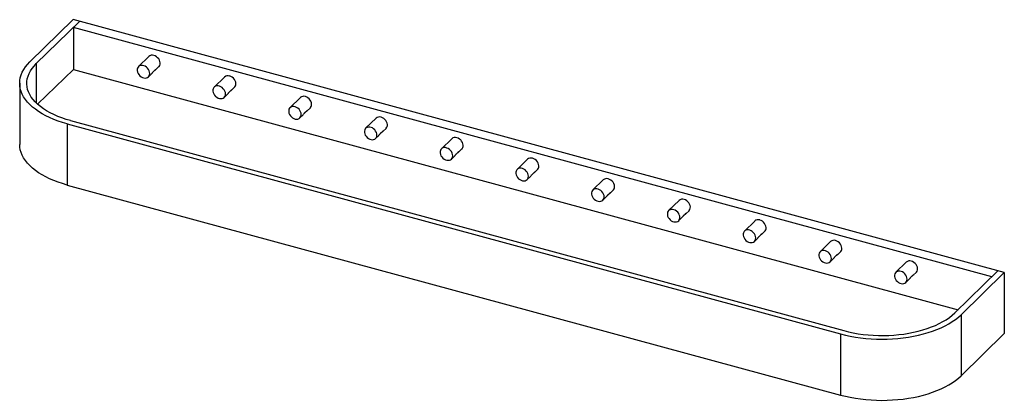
# Paper-space layout '_Trimetric' of a CAD drawing. Header units: millimetres. Extents: x -645 to 459, y -301 to 126.
import ezdxf

# ---------------------------------------------------------------- set-up
doc = ezdxf.new("R2010")
doc.units = ezdxf.units.MM

psp = doc.layouts.new('_Trimetric')

# ---------------------------------------------------------------- linework, layer by layer
at = {"color": 7, "linetype": 'Continuous', "lineweight": 25}
for p, q in [((-584.8, 125.7), (-633.4, 78.3)), ((-577.7, 123.8), (-626.3, 76.4)), ((458.8, -158), (-584.8, 125.7)), ((-584.7, 116.9), (-584.7, 69.8)), ((444.7, -162.9), (-584.7, 116.9)), ((-500.1, 84.4), (-511.8, 73)), ((-626.3, 76.4), (-626.3, 32.2)), ((-624.8, 30.7), (-584.7, 69.8)), ((-584.7, 69.8), (406.9, -199.7)), ((-495, 67.5), (-492.6, 69.8)), ((-493.1, 69.1), (-493.6, 68.8)), ((-493.3, 69.1), (-493.1, 69.1)), ((-492.3, 69.7), (-489, 73)), ((-500.6, 61.6), (-497.3, 64.9)), ((-415.2, 61.3), (-426.9, 50)), ((-644.9, 54.3), (-644.9, -14.3)), ((-410.1, 44.4), (-407.7, 46.7)), ((-408.2, 46), (-408.7, 45.8)), ((-408.4, 46.1), (-408.2, 46)), ((-407.4, 46.6), (-404, 49.9)), ((-415.7, 38.5), (-412.4, 41.8)), ((-330.3, 38.3), (-342, 26.9)), ((-325.2, 21.4), (-322.8, 23.6)), ((-323.3, 22.9), (-323.8, 22.7)), ((-323.5, 23), (-323.3, 22.9)), ((-322.5, 23.5), (-319.1, 26.8)), ((-587.9, 12.4), (278.9, -223.2)), ((-330.8, 15.4), (-327.4, 18.7)), ((-245.4, 15.2), (-257.1, 3.8)), ((-591.6, 8.7), (275.1, -226.8)), ((-591.6, 8.7), (-591.6, -59.9)), ((-240.3, -1.7), (-237.9, 0.6)), ((-237.6, 0.5), (-234.2, 3.7)), ((-245.9, -7.6), (-242.5, -4.4)), ((-238.4, -0.1), (-238.9, -0.4)), ((-238.6, -0.1), (-238.4, -0.1)), ((-160.5, -7.9), (-172.2, -19.3)), ((-152.7, -22.6), (-149.3, -19.3)), ((-161, -30.7), (-157.6, -27.4)), ((-155.4, -24.8), (-153, -22.5)), ((-153.5, -23.2), (-154, -23.5)), ((-153.7, -23.2), (-153.5, -23.2)), ((-75.6, -31), (-87.3, -42.4)), ((-67.8, -45.7), (-64.4, -42.4)), ((-76.1, -53.8), (-72.7, -50.5)), ((-70.5, -47.9), (-68.1, -45.6)), ((-68.6, -46.3), (-69.1, -46.5)), ((-68.8, -46.2), (-68.6, -46.3)), ((9.3, -54), (-2.4, -65.4)), ((-591.6, -59.9), (275.1, -295.4)), ((17.1, -68.8), (20.5, -65.5)), ((8.8, -76.9), (12.2, -73.6)), ((14.4, -70.9), (16.8, -68.7)), ((16.3, -69.4), (15.8, -69.6)), ((16.1, -69.3), (16.3, -69.4)), ((94.2, -77.1), (82.5, -88.5)), ((93.7, -100), (97.1, -96.7)), ((99.3, -94), (101.7, -91.7)), ((101.2, -92.4), (100.7, -92.7)), ((101, -92.4), (101.2, -92.4)), ((102, -91.8), (105.4, -88.6)), ((179.1, -100.2), (167.4, -111.6)), ((178.6, -123), (182, -119.7)), ((184.3, -117.1), (186.6, -114.8)), ((186.1, -115.5), (185.6, -115.8)), ((185.9, -115.5), (186.1, -115.5)), ((186.9, -114.9), (190.3, -111.6)), ((264, -123.3), (252.3, -134.7)), ((263.5, -146.1), (266.9, -142.8)), ((269.2, -140.2), (271.5, -137.9)), ((271, -138.6), (270.5, -138.8)), ((270.8, -138.5), (271, -138.6)), ((271.8, -138), (275.2, -134.7)), ((348.9, -146.3), (337.2, -157.7)), ((354.1, -163.2), (356.4, -161)), ((355.9, -161.7), (355.4, -161.9)), ((355.7, -161.6), (355.9, -161.7)), ((356.7, -161.1), (360.1, -157.8)), ((403.2, -203.4), (451.7, -156)), ((410.3, -205.3), (458.8, -158)), ((458.8, -158), (458.8, -226.5)), ((348.4, -169.2), (351.8, -165.9)), ((410.3, -205.3), (410.3, -273.9)), ((275.1, -226.8), (275.1, -295.4)), ((410.3, -273.9), (458.8, -226.5))]:
    psp.add_line(p, q, dxfattribs=at)
at = {"color": 7, "linetype": 'Continuous', "lineweight": 25, "flags": 128}
for points in [[(-591.6, 8.7), (-596.8, 10.2), (-601.9, 11.9), (-606.8, 13.8), (-611.4, 15.8), (-615.8, 17.9), (-619.9, 20.2), (-623.8, 22.6), (-627.3, 25.1), (-630.6, 27.7), (-633.6, 30.4), (-636.2, 33.2), (-638.5, 36.1), (-640.5, 39.1), (-642.1, 42.1), (-643.3, 45.1), (-644.2, 48.2), (-644.7, 51.3), (-644.9, 54.4), (-644.7, 57.5), (-644.2, 60.6), (-643.2, 63.7), (-642, 66.7), (-640.3, 69.7), (-638.3, 72.6), (-636, 75.5), (-633.4, 78.3)], [(-489, 73), (-488.7, 73.2), (-488, 74.4), (-487.6, 75.7), (-487.5, 77.1), (-487.7, 78.7), (-488.3, 80.2), (-489.1, 81.7), (-490.3, 83), (-491.6, 84.1), (-493, 85), (-494.5, 85.5)], [(-587.9, 12.4), (-592.9, 13.8), (-597.7, 15.5), (-602.3, 17.2), (-606.7, 19.2), (-610.9, 21.2), (-614.8, 23.4), (-618.4, 25.8), (-621.7, 28.2), (-624.8, 30.7), (-627.5, 33.4), (-629.9, 36.1), (-631.9, 38.9), (-633.6, 41.7), (-635, 44.6), (-636, 47.5), (-636.6, 50.5), (-636.9, 53.5), (-636.8, 56.4), (-636.4, 59.4), (-635.6, 62.3), (-634.4, 65.3), (-632.9, 68.1), (-631, 71), (-628.8, 73.7), (-626.3, 76.4)], [(-499.1, 65.4), (-499.3, 66.9), (-499.8, 68.4), (-500.6, 69.9), (-501.6, 71.3), (-502.9, 72.5), (-504.3, 73.4), (-505.8, 74), (-507.4, 74.4), (-508.8, 74.4), (-510.2, 74.1), (-511.3, 73.4), (-512.3, 72.5), (-512.9, 71.3), (-513.2, 70), (-513.2, 68.5), (-512.9, 66.9), (-512.3, 65.4), (-511.3, 64), (-510.2, 62.7), (-508.8, 61.6), (-507.4, 60.8), (-505.8, 60.3), (-504.3, 60.2), (-502.9, 60.3), (-501.6, 60.8), (-500.6, 61.6), (-499.8, 62.7), (-499.3, 63.9), (-499.1, 65.4)], [(-404, 49.9), (-403.8, 50.2), (-403.1, 51.3), (-402.7, 52.6), (-402.6, 54.1), (-402.8, 55.6), (-403.4, 57.1), (-404.2, 58.6), (-405.4, 59.9), (-406.7, 61), (-408.1, 61.9), (-409.6, 62.5)], [(-414.2, 42.3), (-414.4, 43.8), (-414.9, 45.4), (-415.7, 46.8), (-416.7, 48.2), (-418, 49.4), (-419.4, 50.3), (-420.9, 51), (-422.4, 51.3), (-423.9, 51.3), (-425.3, 51), (-426.4, 50.3), (-427.4, 49.4), (-428, 48.2), (-428.3, 46.9), (-428.3, 45.4), (-428, 43.9), (-427.4, 42.3), (-426.4, 40.9), (-425.3, 39.6), (-423.9, 38.6), (-422.4, 37.8), (-420.9, 37.3), (-419.4, 37.1), (-418, 37.3), (-416.7, 37.8), (-415.7, 38.5), (-414.9, 39.6), (-414.4, 40.9), (-414.2, 42.3)], [(-319.1, 26.8), (-318.9, 27.1), (-318.2, 28.2), (-317.7, 29.5), (-317.7, 31), (-317.9, 32.5), (-318.5, 34.1), (-319.3, 35.5), (-320.4, 36.8), (-321.8, 38), (-323.2, 38.8), (-324.7, 39.4)], [(-329.3, 19.2), (-329.5, 20.7), (-330, 22.3), (-330.8, 23.8), (-331.8, 25.1), (-333.1, 26.3), (-334.5, 27.2), (-336, 27.9), (-337.5, 28.2), (-339, 28.2), (-340.4, 27.9), (-341.5, 27.3), (-342.5, 26.3), (-343.1, 25.2), (-343.4, 23.8), (-343.4, 22.3), (-343.1, 20.8), (-342.5, 19.3), (-341.5, 17.8), (-340.4, 16.6), (-339, 15.5), (-337.5, 14.7), (-336, 14.2), (-334.5, 14), (-333.1, 14.2), (-331.8, 14.7), (-330.8, 15.5), (-330, 16.5), (-329.5, 17.8), (-329.3, 19.2)], [(-234.2, 3.7), (-234, 4), (-233.3, 5.1), (-232.8, 6.5), (-232.8, 7.9), (-233, 9.4), (-233.6, 11), (-234.4, 12.4), (-235.5, 13.8), (-236.9, 14.9), (-238.3, 15.7), (-239.8, 16.3)], [(-244.4, -3.8), (-244.6, -2.3), (-245.1, -0.8), (-245.9, 0.7), (-246.9, 2.1), (-248.2, 3.2), (-249.6, 4.2), (-251.1, 4.8), (-252.6, 5.2), (-254.1, 5.2), (-255.5, 4.8), (-256.6, 4.2), (-257.6, 3.3), (-258.2, 2.1), (-258.5, 0.7), (-258.5, -0.8), (-258.2, -2.3), (-257.6, -3.8), (-256.6, -5.2), (-255.5, -6.5), (-254.1, -7.6), (-252.6, -8.4), (-251.1, -8.9), (-249.6, -9), (-248.2, -8.9), (-246.9, -8.4), (-245.9, -7.6), (-245.1, -6.5), (-244.6, -5.3), (-244.4, -3.8)], [(-149.3, -19.3), (-149.1, -19.1), (-148.3, -17.9), (-147.9, -16.6), (-147.9, -15.2), (-148.1, -13.6), (-148.7, -12.1), (-149.5, -10.6), (-150.6, -9.3), (-152, -8.2), (-153.4, -7.3), (-154.9, -6.8)], [(-591.6, -59.9), (-596.8, -58.3), (-601.9, -56.6), (-606.8, -54.8), (-611.4, -52.8), (-615.8, -50.6), (-619.9, -48.4), (-623.8, -46), (-627.3, -43.5), (-630.6, -40.9), (-633.6, -38.1), (-636.2, -35.3), (-638.5, -32.5), (-640.5, -29.5), (-642.1, -26.5), (-643.3, -23.5), (-644.2, -20.4), (-644.7, -17.3), (-644.9, -14.3)], [(-159.5, -26.9), (-159.7, -25.4), (-160.2, -23.9), (-161, -22.4), (-162, -21), (-163.3, -19.8), (-164.7, -18.9), (-166.2, -18.3), (-167.7, -17.9), (-169.2, -17.9), (-170.6, -18.2), (-171.7, -18.9), (-172.7, -19.8), (-173.3, -21), (-173.6, -22.3), (-173.6, -23.8), (-173.3, -25.4), (-172.7, -26.9), (-171.7, -28.3), (-170.6, -29.6), (-169.2, -30.7), (-167.7, -31.5), (-166.2, -32), (-164.7, -32.1), (-163.3, -32), (-162, -31.5), (-161, -30.7), (-160.2, -29.6), (-159.7, -28.4), (-159.5, -26.9)], [(-64.4, -42.4), (-64.2, -42.1), (-63.4, -41), (-63, -39.7), (-63, -38.2), (-63.2, -36.7), (-63.8, -35.2), (-64.6, -33.7), (-65.7, -32.4), (-67, -31.3), (-68.5, -30.4), (-70, -29.8)], [(-74.6, -50), (-74.8, -48.5), (-75.3, -46.9), (-76.1, -45.5), (-77.1, -44.1), (-78.4, -42.9), (-79.8, -42), (-81.3, -41.3), (-82.8, -41), (-84.3, -41), (-85.7, -41.3), (-86.8, -42), (-87.7, -42.9), (-88.4, -44.1), (-88.7, -45.4), (-88.7, -46.9), (-88.4, -48.4), (-87.7, -50), (-86.8, -51.4), (-85.7, -52.7), (-84.3, -53.7), (-82.8, -54.5), (-81.3, -55), (-79.8, -55.2), (-78.4, -55), (-77.1, -54.5), (-76.1, -53.8), (-75.3, -52.7), (-74.8, -51.4), (-74.6, -50)], [(20.5, -65.5), (20.7, -65.2), (21.5, -64.1), (21.9, -62.8), (22, -61.3), (21.7, -59.8), (21.1, -58.2), (20.3, -56.8), (19.2, -55.5), (17.9, -54.3), (16.4, -53.5), (14.9, -52.9)], [(10.3, -73.1), (10.1, -71.6), (9.6, -70), (8.9, -68.5), (7.8, -67.2), (6.5, -66), (5.1, -65.1), (3.6, -64.4), (2.1, -64.1), (0.6, -64.1), (-0.8, -64.4), (-1.9, -65), (-2.8, -66), (-3.5, -67.1), (-3.8, -68.5), (-3.8, -70), (-3.5, -71.5), (-2.8, -73), (-1.9, -74.5), (-0.8, -75.7), (0.6, -76.8), (2.1, -77.6), (3.6, -78.1), (5.1, -78.3), (6.5, -78.1), (7.8, -77.6), (8.9, -76.8), (9.6, -75.8), (10.1, -74.5), (10.3, -73.1)], [(105.4, -88.6), (105.6, -88.3), (106.4, -87.2), (106.8, -85.8), (106.9, -84.4), (106.6, -82.9), (106, -81.3), (105.2, -79.9), (104.1, -78.5), (102.8, -77.4), (101.3, -76.6), (99.8, -76)], [(95.2, -96.1), (95, -94.6), (94.5, -93.1), (93.8, -91.6), (92.7, -90.2), (91.4, -89.1), (90, -88.1), (88.5, -87.5), (87, -87.1), (85.5, -87.1), (84.2, -87.5), (83, -88.1), (82.1, -89), (81.4, -90.2), (81.1, -91.6), (81.1, -93.1), (81.4, -94.6), (82.1, -96.1), (83, -97.5), (84.2, -98.8), (85.5, -99.9), (87, -100.7), (88.5, -101.2), (90, -101.3), (91.4, -101.2), (92.7, -100.7), (93.8, -99.9), (94.5, -98.8), (95, -97.6), (95.2, -96.1)], [(190.3, -111.6), (190.6, -111.4), (191.3, -110.2), (191.7, -108.9), (191.8, -107.5), (191.5, -105.9), (190.9, -104.4), (190.1, -102.9), (189, -101.6), (187.7, -100.5), (186.2, -99.6), (184.7, -99.1)], [(180.1, -119.2), (179.9, -117.7), (179.4, -116.2), (178.7, -114.7), (177.6, -113.3), (176.3, -112.1), (174.9, -111.2), (173.4, -110.6), (171.9, -110.2), (170.4, -110.2), (169.1, -110.5), (167.9, -111.2), (167, -112.1), (166.3, -113.3), (166, -114.6), (166, -116.1), (166.3, -117.7), (167, -119.2), (167.9, -120.6), (169.1, -121.9), (170.4, -123), (171.9, -123.8), (173.4, -124.3), (174.9, -124.4), (176.3, -124.3), (177.6, -123.8), (178.7, -123), (179.4, -121.9), (179.9, -120.7), (180.1, -119.2)], [(275.2, -134.7), (275.5, -134.4), (276.2, -133.3), (276.6, -132), (276.7, -130.5), (276.4, -129), (275.9, -127.5), (275, -126), (273.9, -124.7), (272.6, -123.6), (271.1, -122.7), (269.6, -122.1)], [(265, -142.3), (264.8, -140.8), (264.4, -139.2), (263.6, -137.8), (262.5, -136.4), (261.2, -135.2), (259.8, -134.3), (258.3, -133.6), (256.8, -133.3), (255.3, -133.3), (254, -133.6), (252.8, -134.3), (251.9, -135.2), (251.2, -136.4), (250.9, -137.7), (250.9, -139.2), (251.2, -140.7), (251.9, -142.3), (252.8, -143.7), (254, -145), (255.3, -146), (256.8, -146.8), (258.3, -147.3), (259.8, -147.5), (261.2, -147.3), (262.5, -146.8), (263.6, -146.1), (264.4, -145), (264.8, -143.7), (265, -142.3)], [(360.1, -157.8), (360.4, -157.5), (361.1, -156.4), (361.5, -155.1), (361.6, -153.6), (361.3, -152.1), (360.8, -150.5), (359.9, -149.1), (358.8, -147.8), (357.5, -146.6), (356, -145.8), (354.5, -145.2)], [(349.9, -165.4), (349.7, -163.9), (349.3, -162.3), (348.5, -160.8), (347.4, -159.5), (346.1, -158.3), (344.7, -157.4), (343.2, -156.7), (341.7, -156.4), (340.2, -156.4), (338.9, -156.7), (337.7, -157.3), (336.8, -158.3), (336.1, -159.4), (335.8, -160.8), (335.8, -162.3), (336.1, -163.8), (336.8, -165.3), (337.7, -166.8), (338.9, -168), (340.2, -169.1), (341.7, -169.9), (343.2, -170.4), (344.7, -170.6), (346.1, -170.4), (347.4, -169.9), (348.5, -169.1), (349.3, -168.1), (349.7, -166.8), (349.9, -165.4)], [(275.1, -226.8), (280.6, -228.2), (286.1, -229.4), (291.8, -230.4), (297.7, -231.3), (303.6, -231.9), (309.5, -232.4), (315.6, -232.7), (321.6, -232.8), (327.6, -232.7), (333.6, -232.4), (339.6, -232), (345.5, -231.3), (351.3, -230.5), (357.1, -229.5), (362.6, -228.3), (368.1, -226.9), (373.4, -225.4), (378.4, -223.7), (383.3, -221.9), (388, -219.9), (392.4, -217.8), (396.5, -215.5), (400.4, -213.1), (404, -210.6), (407.3, -208), (410.3, -205.3)], [(278.9, -223.2), (284.1, -224.5), (289.4, -225.6), (294.9, -226.6), (300.5, -227.4), (306.1, -228), (311.8, -228.4), (317.6, -228.6), (323.4, -228.7), (329.2, -228.5), (334.9, -228.2), (340.6, -227.7), (346.2, -227), (351.7, -226.1), (357.1, -225), (362.4, -223.8), (367.5, -222.4), (372.4, -220.9), (377.2, -219.1), (381.7, -217.3), (385.9, -215.3), (389.9, -213.1), (393.7, -210.9), (397.2, -208.5), (400.3, -206), (403.2, -203.4)], [(275.1, -295.4), (280.6, -296.8), (286.1, -298), (291.8, -299), (297.7, -299.8), (303.6, -300.5), (309.5, -301), (315.6, -301.3), (321.6, -301.4), (327.6, -301.3), (333.6, -301), (339.6, -300.5), (345.5, -299.9), (351.3, -299.1), (357.1, -298.1), (362.6, -296.9), (368.1, -295.5), (373.4, -294), (378.4, -292.3), (383.3, -290.5), (388, -288.5), (392.4, -286.4), (396.5, -284.1), (400.4, -281.7), (404, -279.2), (407.3, -276.6), (410.3, -273.9)]]:
    psp.add_lwpolyline(points, dxfattribs=at)
at = {"color": 7, "linetype": 'Continuous', "lineweight": 25}
for centre in [(-496.4, 80.3), (-411.5, 57.2), (-326.6, 34.1), (-241.7, 11), (-156.8, -12), (-71.9, -35.1), (13, -58.2), (98, -81.3), (182.9, -104.3), (267.8, -127.4), (352.7, -150.5)]:
    psp.add_arc(centre, 5.59, 70.8037, 132.1063, dxfattribs=at)
for points, knots in [([(-497.3, 64.9), (-497.3, 64.9), (-497, 65), (-496.5, 65.6), (-495.9, 66.4), (-495.4, 67.1), (-495.1, 67.4), (-495, 67.5)], [0, 0, 0, 0, 0.001971, 0.284504, 0.568295, 0.824735, 1, 1, 1, 1]), ([(-492.6, 69.8), (-492.5, 69.9), (-492.2, 70.1), (-492, 70.2), (-492, 70), (-492.3, 69.6), (-492.8, 69.3), (-493.1, 69.1)], [0, 0, 0, 0, 0.176023, 0.352018, 0.528878, 0.713468, 1, 1, 1, 1]), ([(-412.4, 41.8), (-412.3, 41.8), (-412.1, 42), (-411.6, 42.6), (-411, 43.4), (-410.5, 44), (-410.2, 44.3), (-410.1, 44.4)], [0, 0, 0, 0, 0.001971, 0.284504, 0.568295, 0.824735, 1, 1, 1, 1]), ([(-407.7, 46.7), (-407.6, 46.8), (-407.3, 47.1), (-407.1, 47.1), (-407.1, 47), (-407.4, 46.6), (-407.9, 46.2), (-408.2, 46)], [0, 0, 0, 0, 0.176023, 0.352018, 0.528878, 0.713468, 1, 1, 1, 1]), ([(-322.8, 23.6), (-322.7, 23.7), (-322.4, 24), (-322.2, 24), (-322.2, 23.9), (-322.5, 23.5), (-323, 23.1), (-323.3, 22.9)], [0, 0, 0, 0, 0.176023, 0.352018, 0.528878, 0.713468, 1, 1, 1, 1]), ([(-327.4, 18.7), (-327.4, 18.7), (-327.2, 18.9), (-326.7, 19.5), (-326.1, 20.3), (-325.5, 21), (-325.3, 21.2), (-325.2, 21.4)], [0, 0, 0, 0, 0.001971, 0.284504, 0.568295, 0.824735, 1, 1, 1, 1]), ([(-237.9, 0.6), (-237.8, 0.7), (-237.5, 0.9), (-237.3, 1), (-237.3, 0.8), (-237.6, 0.4), (-238.1, 0.1), (-238.4, -0.1)], [0, 0, 0, 0, 0.176023, 0.352018, 0.528878, 0.713468, 1, 1, 1, 1]), ([(-242.5, -4.4), (-242.5, -4.4), (-242.3, -4.2), (-241.8, -3.6), (-241.2, -2.8), (-240.6, -2.1), (-240.4, -1.8), (-240.3, -1.7)], [0, 0, 0, 0, 0.001971, 0.284504, 0.568295, 0.824735, 1, 1, 1, 1]), ([(-157.6, -27.4), (-157.6, -27.4), (-157.4, -27.3), (-156.9, -26.7), (-156.3, -25.9), (-155.7, -25.2), (-155.5, -24.9), (-155.4, -24.8)], [0, 0, 0, 0, 0.001971, 0.284504, 0.568295, 0.824735, 1, 1, 1, 1]), ([(-153, -22.5), (-152.9, -22.4), (-152.6, -22.2), (-152.4, -22.1), (-152.4, -22.3), (-152.7, -22.7), (-153.2, -23), (-153.5, -23.2)], [0, 0, 0, 0, 0.1760226, 0.3520179, 0.5288781, 0.7134682, 1, 1, 1, 1]), ([(-72.7, -50.5), (-72.7, -50.5), (-72.5, -50.3), (-72, -49.7), (-71.4, -48.9), (-70.8, -48.3), (-70.6, -48), (-70.5, -47.9)], [0, 0, 0, 0, 0.001971, 0.284504, 0.568295, 0.824735, 1, 1, 1, 1]), ([(-68.1, -45.6), (-68, -45.5), (-67.7, -45.2), (-67.5, -45.2), (-67.5, -45.3), (-67.8, -45.7), (-68.3, -46.1), (-68.6, -46.3)], [0, 0, 0, 0, 0.1760226, 0.3520179, 0.5288781, 0.7134682, 1, 1, 1, 1]), ([(12.2, -73.6), (12.2, -73.6), (12.4, -73.4), (12.9, -72.8), (13.5, -72), (14.1, -71.3), (14.3, -71.1), (14.4, -70.9)], [0, 0, 0, 0, 0.001971, 0.284504, 0.568295, 0.824735, 1, 1, 1, 1]), ([(16.8, -68.7), (16.9, -68.6), (17.2, -68.3), (17.4, -68.3), (17.4, -68.4), (17.1, -68.8), (16.6, -69.2), (16.3, -69.4)], [0, 0, 0, 0, 0.176023, 0.352018, 0.528878, 0.713468, 1, 1, 1, 1]), ([(97.1, -96.7), (97.1, -96.7), (97.3, -96.5), (97.8, -95.9), (98.4, -95.1), (99, -94.4), (99.2, -94.1), (99.3, -94)], [0, 0, 0, 0, 0.001971, 0.284504, 0.568295, 0.824735, 1, 1, 1, 1]), ([(101.7, -91.7), (101.8, -91.6), (102.1, -91.4), (102.3, -91.3), (102.3, -91.5), (102, -91.9), (101.5, -92.2), (101.2, -92.4)], [0, 0, 0, 0, 0.176023, 0.352018, 0.528878, 0.713468, 1, 1, 1, 1]), ([(182, -119.7), (182, -119.7), (182.2, -119.6), (182.7, -119), (183.3, -118.2), (183.9, -117.5), (184.1, -117.2), (184.3, -117.1)], [0, 0, 0, 0, 0.001971, 0.284504, 0.568295, 0.824735, 1, 1, 1, 1]), ([(186.6, -114.8), (186.7, -114.7), (187, -114.5), (187.2, -114.4), (187.2, -114.6), (186.9, -115), (186.4, -115.3), (186.1, -115.5)], [0, 0, 0, 0, 0.176023, 0.352018, 0.528878, 0.713468, 1, 1, 1, 1]), ([(266.9, -142.8), (266.9, -142.8), (267.1, -142.6), (267.6, -142), (268.3, -141.2), (268.8, -140.6), (269, -140.3), (269.2, -140.2)], [0, 0, 0, 0, 0.001971, 0.284504, 0.568295, 0.824735, 1, 1, 1, 1]), ([(271.5, -137.9), (271.6, -137.8), (271.9, -137.5), (272.1, -137.5), (272.1, -137.7), (271.8, -138), (271.3, -138.4), (271, -138.6)], [0, 0, 0, 0, 0.176023, 0.352018, 0.528878, 0.713468, 1, 1, 1, 1]), ([(351.8, -165.9), (351.8, -165.9), (352, -165.7), (352.5, -165.1), (353.2, -164.3), (353.7, -163.6), (354, -163.4), (354.1, -163.2)], [0, 0, 0, 0, 0.001971, 0.284504, 0.568295, 0.824735, 1, 1, 1, 1]), ([(356.4, -161), (356.5, -160.9), (356.8, -160.6), (357, -160.6), (357, -160.7), (356.7, -161.1), (356.2, -161.5), (355.9, -161.7)], [0, 0, 0, 0, 0.176023, 0.352018, 0.528878, 0.713468, 1, 1, 1, 1])]:
    psp.add_open_spline(points, degree=3, knots=knots, dxfattribs=at)

doc.saveas('drawing.dxf')
